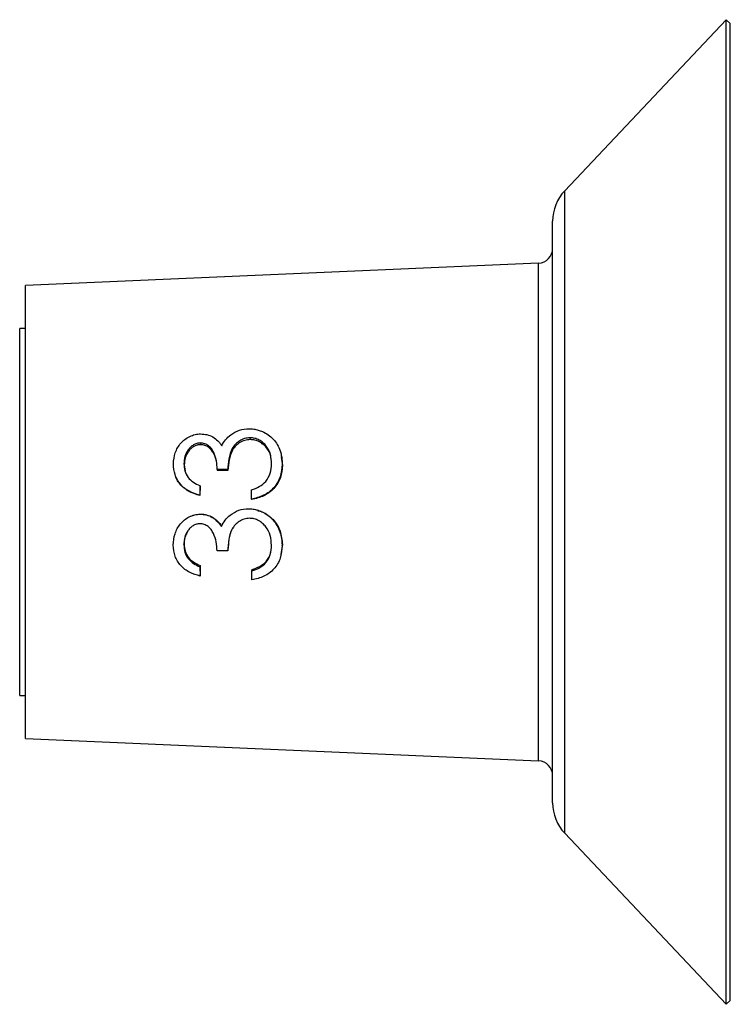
# Model space of a CAD drawing. Header units: millimetres. Extents: x 90.8 to 114.8, y 130.2 to 163.5.
import ezdxf

# ---------------------------------------------------------------- set-up
doc = ezdxf.new("R2010")
doc.units = ezdxf.units.MM

msp = doc.modelspace()

# ---------------------------------------------------------------- linework, layer by layer
at = {"color": 7, "linetype": 'Continuous', "lineweight": 25}
for p, q in [((114.652, 163.475), (109.201, 157.698)), ((114.791, 163.344), (114.652, 163.475)), ((114.652, 146.844), (114.652, 163.475)), ((114.791, 146.844), (114.791, 163.344)), ((109.201, 146.844), (109.201, 157.698)), ((108.791, 146.844), (108.791, 156.668)), ((108.313, 155.25), (90.991, 154.494)), ((108.313, 146.844), (108.313, 155.25)), ((90.991, 146.844), (90.991, 154.494)), ((90.991, 153.044), (90.791, 153.044)), ((90.791, 146.844), (90.791, 153.044)), ((98.568, 149.35), (98.577, 149.289)), ((96.896, 149.175), (96.904, 149.117)), ((99.623, 148.687), (99.665, 148.422)), ((96.34, 148.475), (96.348, 148.435)), ((96.348, 148.435), (96.375, 148.234)), ((99.657, 148.461), (99.665, 148.422)), ((97.817, 148.28), (97.459, 148.28)), ((97.459, 148.28), (97.467, 148.245)), ((97.826, 148.245), (97.467, 148.245)), ((97.817, 148.28), (97.826, 148.245)), ((96.873, 147.734), (96.871, 147.413)), ((96.873, 147.734), (96.881, 147.712)), ((96.881, 147.712), (96.88, 147.399)), ((96.871, 147.413), (96.88, 147.399)), ((98.619, 147.275), (98.62, 147.596)), ((98.619, 147.275), (98.628, 147.265)), ((90.791, 140.644), (90.791, 146.844)), ((90.991, 139.194), (90.991, 146.844)), ((96.882, 146.77), (96.891, 146.771)), ((108.313, 138.437), (108.313, 146.844)), ((108.791, 137.019), (108.791, 146.844)), ((109.201, 135.989), (109.201, 146.844)), ((114.652, 130.212), (114.652, 146.844)), ((114.791, 130.344), (114.791, 146.844)), ((96.336, 145.729), (96.345, 145.757)), ((99.662, 145.744), (99.613, 145.419)), ((99.653, 145.716), (99.662, 145.744)), ((97.816, 145.533), (97.458, 145.533)), ((97.816, 145.533), (97.825, 145.565)), ((96.88, 144.992), (96.888, 145.037)), ((96.888, 145.037), (96.892, 144.733)), ((99.11, 145.132), (99.119, 145.173)), ((96.88, 144.992), (96.883, 144.68)), ((96.883, 144.68), (96.892, 144.733)), ((98.629, 144.858), (98.638, 144.906)), ((98.633, 144.547), (98.629, 144.858)), ((90.791, 140.644), (90.991, 140.644)), ((90.991, 139.194), (108.313, 138.437)), ((109.201, 135.989), (114.652, 130.212)), ((114.652, 130.212), (114.791, 130.344))]:
    msp.add_line(p, q, dxfattribs=at)
at = {"color": 7, "linetype": 'Continuous', "lineweight": 25, "flags": 128}
msp.add_lwpolyline([(98.842, 146.904), (98.837, 146.905), (98.832, 146.906)], dxfattribs=at)
at = {"color": 7, "linetype": 'Continuous', "lineweight": 25}
for centre, radius, start, end in [((110.291, 156.668), 1.5, 136.66, 180), ((108.291, 155.749), 0.5, 272.5, 0), ((108.291, 137.938), 0.5, 0, 87.5), ((110.291, 137.019), 1.5, 180, 223.34)]:
    msp.add_arc(centre, radius, start, end, dxfattribs=at)
for points, knots in [([(95.981, 148.471), (95.994, 148.597), (96.021, 148.849), (96.185, 149.129), (96.368, 149.303), (96.532, 149.401), (96.681, 149.456), (96.806, 149.477), (96.87, 149.48), (96.901, 149.481)], [0, 0, 0, 0, 0.252285, 0.503108, 0.628117, 0.752466, 0.876296, 0.938146, 1, 1, 1, 1]), ([(96.901, 149.481), (96.974, 149.477), (97.118, 149.468), (97.32, 149.385), (97.461, 149.276), (97.555, 149.169), (97.595, 149.111), (97.615, 149.082)], [0, 0, 0, 0, 0.2481968, 0.4970391, 0.7474954, 0.8735661, 1, 1, 1, 1]), ([(97.615, 149.082), (97.654, 149.153), (97.73, 149.296), (97.856, 149.4), (97.919, 149.453)], [0, 0, 0, 0, 0.501617, 1, 1, 1, 1]), ([(98.568, 149.35), (98.507, 149.346), (98.385, 149.336), (98.218, 149.255), (98.075, 149.14), (97.928, 148.943), (97.845, 148.646), (97.826, 148.402), (97.817, 148.28)], [0, 0, 0, 0, 0.123084, 0.246652, 0.37074, 0.496118, 0.747183, 1, 1, 1, 1]), ([(97.919, 149.453), (98.014, 149.512), (98.205, 149.63), (98.43, 149.646), (98.543, 149.655)], [0, 0, 0, 0, 0.501168, 1, 1, 1, 1]), ([(98.543, 149.655), (98.594, 149.653), (98.697, 149.649), (98.846, 149.616), (99.014, 149.555), (99.19, 149.455), (99.364, 149.307), (99.498, 149.123), (99.583, 148.939), (99.631, 148.768), (99.653, 148.616), (99.656, 148.513), (99.657, 148.461)], [0, 0, 0, 0, 0.082084, 0.1648905, 0.2472233, 0.3713563, 0.4960015, 0.6213273, 0.7471793, 0.8313963, 0.9150042, 1, 1, 1, 1]), ([(99.298, 148.467), (99.293, 148.575), (99.282, 148.791), (99.159, 149.035), (99.012, 149.188), (98.881, 149.281), (98.73, 149.34), (98.622, 149.347), (98.568, 149.35)], [0, 0, 0, 0, 0.2525885, 0.5032658, 0.6284057, 0.7528657, 0.8766136, 1, 1, 1, 1]), ([(96.896, 149.175), (96.854, 149.172), (96.772, 149.165), (96.657, 149.115), (96.559, 149.038), (96.45, 148.914), (96.357, 148.723), (96.345, 148.558), (96.34, 148.475)], [0, 0, 0, 0, 0.123209, 0.246824, 0.368993, 0.496465, 0.7474, 1, 1, 1, 1]), ([(96.904, 149.117), (96.863, 149.114), (96.78, 149.108), (96.666, 149.059), (96.568, 148.984), (96.459, 148.863), (96.366, 148.677), (96.354, 148.516), (96.348, 148.435)], [0, 0, 0, 0, 0.124994, 0.249974, 0.372807, 0.500347, 0.74987, 1, 1, 1, 1]), ([(97.459, 148.28), (97.455, 148.379), (97.447, 148.577), (97.37, 148.814), (97.273, 148.983), (97.17, 149.088), (97.065, 149.147), (96.969, 149.171), (96.92, 149.173), (96.896, 149.175)], [0, 0, 0, 0, 0.252145, 0.503561, 0.635722, 0.753325, 0.876786, 0.938406, 1, 1, 1, 1]), ([(97.44, 148.539), (97.416, 148.629), (97.379, 148.769), (97.281, 148.931), (97.179, 149.033), (97.052, 149.104), (96.953, 149.113), (96.904, 149.117)], [0, 0, 0, 0, 0.3278139, 0.5053657, 0.6641946, 0.8321125, 1, 1, 1, 1]), ([(98.577, 149.289), (98.547, 149.288), (98.486, 149.285), (98.366, 149.26), (98.227, 149.196), (98.084, 149.084), (97.937, 148.893), (97.853, 148.602), (97.835, 148.364), (97.826, 148.245)], [0, 0, 0, 0, 0.062646, 0.125239, 0.250178, 0.374944, 0.500215, 0.749506, 1, 1, 1, 1]), ([(99.278, 148.663), (99.276, 148.689), (99.263, 148.818), (99.165, 148.982), (99.02, 149.131), (98.889, 149.221), (98.738, 149.279), (98.631, 149.286), (98.577, 149.289)], [0, 0, 0, 0, 0.07494, 0.382437, 0.536951, 0.691364, 0.845673, 1, 1, 1, 1]), ([(99.643, 148.69), (99.641, 148.699), (99.638, 148.716), (99.635, 148.733), (99.633, 148.741)], [0, 0, 0, 0, 0.499999, 1, 1, 1, 1]), ([(96.871, 147.413), (96.751, 147.449), (96.51, 147.521), (96.212, 147.762), (96.011, 148.094), (95.991, 148.345), (95.981, 148.471)], [0, 0, 0, 0, 0.247751, 0.496509, 0.74743, 1, 1, 1, 1]), ([(96.34, 148.475), (96.345, 148.393), (96.355, 148.231), (96.467, 148.005), (96.652, 147.84), (96.799, 147.769), (96.873, 147.734)], [0, 0, 0, 0, 0.252347, 0.502991, 0.751864, 1, 1, 1, 1]), ([(99.657, 148.461), (99.645, 148.316), (99.627, 148.099), (99.503, 147.834), (99.336, 147.601), (99.038, 147.38), (98.759, 147.31), (98.619, 147.275)], [0, 0, 0, 0, 0.254707, 0.379049, 0.504694, 0.751347, 1, 1, 1, 1]), ([(99.665, 148.422), (99.654, 148.28), (99.636, 148.068), (99.511, 147.809), (99.343, 147.581), (99.045, 147.366), (98.768, 147.299), (98.628, 147.265)], [0, 0, 0, 0, 0.252005, 0.375484, 0.500788, 0.748581, 1, 1, 1, 1]), ([(99.105, 147.876), (99.163, 147.966), (99.279, 148.148), (99.292, 148.36), (99.298, 148.467)], [0, 0, 0, 0, 0.49806, 1, 1, 1, 1]), ([(96.018, 148.173), (96.019, 148.169), (96.021, 148.16), (96.023, 148.151), (96.024, 148.147)], [0, 0, 0, 0, 0.500003, 1, 1, 1, 1]), ([(96.88, 147.399), (96.76, 147.434), (96.519, 147.504), (96.227, 147.74), (96.059, 147.974), (96.039, 148.122), (96.036, 148.148)], [0, 0, 0, 0, 0.311327, 0.62184, 0.932249, 1, 1, 1, 1]), ([(98.62, 147.596), (98.711, 147.625), (98.893, 147.683), (99.034, 147.812), (99.105, 147.876)], [0, 0, 0, 0, 0.499665, 1, 1, 1, 1]), ([(95.977, 145.725), (95.989, 145.854), (96.011, 146.11), (96.171, 146.4), (96.352, 146.582), (96.514, 146.685), (96.663, 146.743), (96.788, 146.766), (96.851, 146.768), (96.882, 146.77)], [0, 0, 0, 0, 0.2522553, 0.503098, 0.6281244, 0.7524848, 0.8763148, 0.9381583, 1, 1, 1, 1]), ([(96.566, 146.699), (96.611, 146.718), (96.715, 146.762), (96.827, 146.768), (96.891, 146.771)], [0, 0, 0, 0, 0.4360648, 1, 1, 1, 1]), ([(96.882, 146.77), (96.955, 146.765), (97.1, 146.756), (97.303, 146.668), (97.445, 146.553), (97.541, 146.442), (97.582, 146.381), (97.602, 146.351)], [0, 0, 0, 0, 0.24824, 0.497083, 0.747517, 0.873576, 1, 1, 1, 1]), ([(96.891, 146.771), (96.927, 146.77), (96.999, 146.768), (97.142, 146.742), (97.31, 146.673), (97.484, 146.539), (97.569, 146.422), (97.611, 146.363)], [0, 0, 0, 0, 0.125228, 0.250378, 0.500084, 0.749906, 1, 1, 1, 1]), ([(97.602, 146.351), (97.64, 146.425), (97.714, 146.574), (97.838, 146.684), (97.9, 146.739)], [0, 0, 0, 0, 0.501606, 1, 1, 1, 1]), ([(97.9, 146.739), (97.995, 146.802), (98.184, 146.927), (98.409, 146.945), (98.521, 146.954)], [0, 0, 0, 0, 0.501217, 1, 1, 1, 1]), ([(98.521, 146.954), (98.573, 146.952), (98.675, 146.947), (98.826, 146.912), (98.994, 146.848), (99.172, 146.741), (99.348, 146.586), (99.484, 146.394), (99.572, 146.203), (99.623, 146.028), (99.648, 145.873), (99.651, 145.769), (99.653, 145.716)], [0, 0, 0, 0, 0.082098, 0.164909, 0.247241, 0.371362, 0.495991, 0.621303, 0.74715, 0.83137, 0.914988, 1, 1, 1, 1]), ([(98.838, 146.884), (98.885, 146.876), (99.009, 146.856), (99.18, 146.741), (99.414, 146.545), (99.619, 146.201), (99.648, 145.896), (99.662, 145.744)], [0, 0, 0, 0, 0.093873, 0.245339, 0.396738, 0.698157, 1, 1, 1, 1]), ([(96.881, 146.448), (96.84, 146.445), (96.757, 146.438), (96.643, 146.385), (96.547, 146.306), (96.439, 146.177), (96.35, 145.981), (96.34, 145.813), (96.336, 145.729)], [0, 0, 0, 0, 0.123192, 0.246813, 0.368997, 0.496487, 0.747435, 1, 1, 1, 1]), ([(97.458, 145.533), (97.452, 145.633), (97.441, 145.832), (97.361, 146.075), (97.261, 146.249), (97.157, 146.358), (97.051, 146.419), (96.955, 146.444), (96.906, 146.446), (96.881, 146.448)], [0, 0, 0, 0, 0.252182, 0.503597, 0.635744, 0.753327, 0.876776, 0.938398, 1, 1, 1, 1]), ([(98.552, 146.632), (98.491, 146.626), (98.368, 146.616), (98.202, 146.531), (98.061, 146.412), (97.918, 146.208), (97.838, 145.901), (97.824, 145.656), (97.816, 145.533)], [0, 0, 0, 0, 0.123071, 0.246649, 0.370755, 0.496151, 0.747217, 1, 1, 1, 1]), ([(99.294, 145.722), (99.288, 145.832), (99.274, 146.05), (99.147, 146.302), (98.997, 146.462), (98.865, 146.558), (98.713, 146.62), (98.605, 146.628), (98.552, 146.632)], [0, 0, 0, 0, 0.252623, 0.503285, 0.628408, 0.752853, 0.876598, 1, 1, 1, 1]), ([(96.435, 146.132), (96.412, 146.089), (96.35, 145.973), (96.347, 145.84), (96.345, 145.757)], [0, 0, 0, 0, 0.37178, 1, 1, 1, 1]), ([(98.015, 146.333), (97.999, 146.312), (97.909, 146.195), (97.85, 145.923), (97.833, 145.685), (97.825, 145.565)], [0, 0, 0, 0, 0.096595, 0.54721, 1, 1, 1, 1]), ([(96.883, 144.68), (96.762, 144.715), (96.52, 144.784), (96.218, 145.019), (96.013, 145.346), (95.989, 145.598), (95.977, 145.725)], [0, 0, 0, 0, 0.247756, 0.496488, 0.747394, 1, 1, 1, 1]), ([(96.336, 145.729), (96.342, 145.647), (96.355, 145.483), (96.47, 145.259), (96.658, 145.096), (96.806, 145.027), (96.88, 144.992)], [0, 0, 0, 0, 0.25239, 0.503027, 0.751874, 1, 1, 1, 1]), ([(96.345, 145.757), (96.351, 145.677), (96.364, 145.516), (96.479, 145.297), (96.667, 145.139), (96.815, 145.071), (96.888, 145.037)], [0, 0, 0, 0, 0.250064, 0.499553, 0.749418, 1, 1, 1, 1]), ([(99.653, 145.716), (99.643, 145.57), (99.629, 145.352), (99.508, 145.09), (99.344, 144.862), (99.05, 144.647), (98.772, 144.581), (98.633, 144.547)], [0, 0, 0, 0, 0.254673, 0.379018, 0.504675, 0.751353, 1, 1, 1, 1]), ([(99.11, 145.132), (99.167, 145.221), (99.28, 145.4), (99.29, 145.614), (99.294, 145.722)], [0, 0, 0, 0, 0.49811, 1, 1, 1, 1]), ([(99.119, 145.173), (99.182, 145.258), (99.253, 145.351), (99.266, 145.464), (99.267, 145.475)], [0, 0, 0, 0, 0.906453, 1, 1, 1, 1]), ([(99.615, 145.375), (99.617, 145.382), (99.62, 145.396), (99.624, 145.41), (99.625, 145.417)], [0, 0, 0, 0, 0.500002, 1, 1, 1, 1]), ([(98.629, 144.858), (98.72, 144.886), (98.901, 144.942), (99.04, 145.069), (99.11, 145.132)], [0, 0, 0, 0, 0.49964, 1, 1, 1, 1]), ([(98.638, 144.906), (98.728, 144.934), (98.909, 144.988), (99.049, 145.112), (99.119, 145.173)], [0, 0, 0, 0, 0.501168, 1, 1, 1, 1])]:
    msp.add_open_spline(points, degree=3, knots=knots, dxfattribs=at)

doc.saveas('drawing.dxf')
